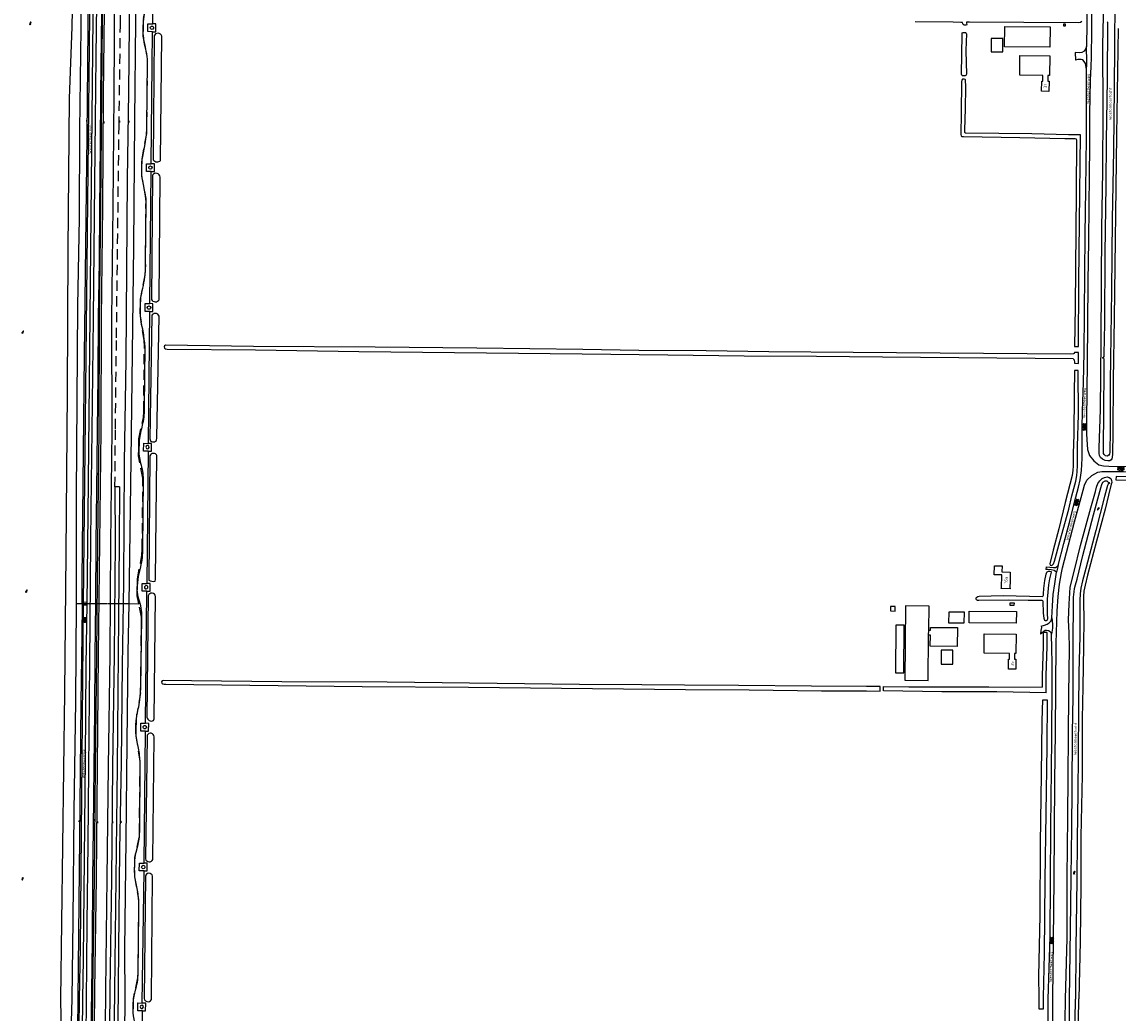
# Model space of a CAD drawing. Extents: x 168875 to 176000, y 513888 to 528000.
# Tile 74 of 106: x 168950 to 169930, y 525988 to 526873. Entities that reach past the tile are written whole.
import ezdxf

# ---------------------------------------------------------------- set-up
doc = ezdxf.new("R2010")
doc.units = 0
doc.header["$MEASUREMENT"] = 0
doc.linetypes.add('LP', pattern=[14, 9, -5])
doc.layers.get('0').update_dxf_attribs({"linetype": 'CONTINUOUS'})
for name, color, linetype in [('BIJGEBOUW', 12, 'CONTINUOUS'), ('DAKRAND', 10, 'CONTINUOUS'), ('HOOFDGEBOUW', 1, 'CONTINUOUS'), ('HUISNUMMER', 7, 'CONTINUOUS'), ('INSTEEK_SLOOT', 72, 'CONTINUOUS'), ('KANT_VERHARDING', 252, 'CONTINUOUS'), ('KANT_WATER', 140, 'CONTINUOUS'), ('KUNSTWERK', 12, 'CONTINUOUS'), ('OVERIGOPSTAL', 12, 'CONTINUOUS'), ('RASTER', 34, 'CONTINUOUS'), ('SEMANTIEK', 140, 'CONTINUOUS'), ('sluitlijn_verharding', 7, 'CONTINUOUS'), ('STRAATNAAM', 7, 'CONTINUOUS'), ('TALUD', 34, 'CONTINUOUS'), ('WATERLOOPNAAM', 7, 'CONTINUOUS')]:
    doc.layers.add(name, color=color, linetype=linetype)
doc.styles.add('ISOCP', font='ISOCP.shx', dxfattribs={"height": 1.8})

# ---------------------------------------------------------------- blocks, each defined once
blk = doc.blocks.new('S05')
at = {"color": 0}
for p, q in [((0.08, 0.3), (0.38, 0.59)), ((0.11, -0.19), (0.41, 0.09)), ((0.38, 0.59), (0.68, 0.71)), ((0.41, 0.09), (0.71, 0.21)), ((0.68, 0.71), (1.01, 0.62)), ((0.71, 0.21), (1.02, 0.12)), ((1.01, 0.62), (1.33, 0.37)), ((1.02, 0.12), (1.36, -0.12)), ((1.33, 0.37), (1.66, 0.13)), ((1.66, 0.13), (1.97, 0.04)), ((1.97, 0.04), (2.28, 0.16)), ((2.28, 0.16), (2.58, 0.44)), ((1.36, -0.12), (1.68, -0.37)), ((1.68, -0.37), (2, -0.46)), ((2, -0.46), (2.31, -0.33)), ((2.31, -0.33), (2.61, -0.05))]:
    blk.add_line(p, q, dxfattribs=at)
blk = doc.blocks.new('S04')
at = {"color": 0}
for p, q in [((0, 0.5), (0.5, 0.5)), ((0, 0.25), (1, 0.25)), ((0, 0), (0.5, 0)), ((0, -0.25), (1, -0.25)), ((0, -0.5), (0.5, -0.5))]:
    blk.add_line(p, q, dxfattribs=at)
blk = doc.blocks.new('S014')
at = {"color": 0}
for p, q in [((0, -0.75), (4.2, 1.67)), ((0, 0.65), (1.78, 1.67)), ((5.07, -1.52), (0, 1.4)), ((2.64, -1.52), (0, 0)), ((1.08, -1.52), (6.15, 1.4)), ((6.15, -0.75), (1.95, 1.67)), ((3.51, -1.52), (6.15, 0)), ((6.15, 0.65), (4.37, 1.67))]:
    blk.add_line(p, q, dxfattribs=at)
blk = doc.blocks.new('S022')
at = {"color": 0}
for p, q in [((0.01, 1.15), (0.31, 1.15)), ((0.31, -2.3), (0.31, 2.3)), ((0.31, 2.1), (1.51, 2.1)), ((0.31, 0), (1.51, 0)), ((1.51, -2.3), (1.51, 2.3)), ((1.51, 1.05), (1.81, 1.05)), ((0.01, -1.15), (0.31, -1.15)), ((0.31, -2.1), (1.51, -2.1)), ((1.51, -1.05), (1.81, -1.05))]:
    blk.add_line(p, q, dxfattribs=at)

msp = doc.modelspace()

# ---------------------------------------------------------------- linework, layer by layer
at = {"layer": 'BIJGEBOUW'}
for points in [[(169067.88, 526867.43, -1.2143309), (169065.24, 526868.71)], [(169065.24, 526868.71, -0.8219517), (169067.88, 526867.43)], [(169063.66, 526742.89, -1), (169066.666, 526742.89)], [(169066.666, 526742.89, -1), (169063.66, 526742.89)], [(169062.364, 526617.863, -0.9996686), (169065.381, 526617.863)], [(169065.381, 526617.863, -1.0003315), (169062.364, 526617.863)], [(169062.94, 526494.52, 1.0839049), (169062.49, 526491.54)], [(169062.49, 526491.54, 0.9214436), (169062.94, 526494.52)], [(169062.78, 526367.59, 1.4049692), (169059.95, 526367.32)], [(169059.95, 526367.32, 0.7109555), (169062.78, 526367.59)], [(169061.51, 526243.01, -1.3304069), (169058.72, 526243.69)], [(169058.72, 526243.69, -0.7505075), (169061.51, 526243.01)], [(169057.234, 526118.041, -0.9996666), (169060.233, 526118.041)], [(169060.233, 526118.041, -1.0003335), (169057.234, 526118.041)]]:
    msp.add_lwpolyline(points, format="xyb", dxfattribs=at)
at = {"layer": 'DAKRAND'}
for points in [[(169826.8, 526858.4), (169816.4, 526858.4), (169816.4, 526846.2), (169826.8, 526846.2), (169826.8, 526858.4)], [(169760.64, 526329.495), (169760.9, 526351), (169740, 526351.3), (169739.3, 526285.1), (169760.1, 526284.8), (169760.587, 526325.084)], [(169792.2, 526346), (169792.1, 526335.9), (169778.7, 526336), (169778.8, 526346.1), (169792.2, 526346)], [(169839, 526346.3), (169838.9, 526335.8), (169796.8, 526336.1), (169796.9, 526346.5), (169839, 526346.3)], [(169760.64, 526329.495), (169762.2, 526329.6), (169762.2, 526332.1), (169786.4, 526331.9), (169786.2, 526314.9), (169762, 526315.2), (169762.1, 526325.2), (169760.587, 526325.084)], [(169760.587, 526325.084), (169760.64, 526329.495)], [(169782.3, 526311.7), (169771.9, 526311.8), (169771.8, 526299.4), (169782.3, 526299.3), (169782.3, 526311.7)]]:
    msp.add_lwpolyline(points, dxfattribs=at)
at = {"layer": 'HOOFDGEBOUW'}
for points in [[(169828.409, 526850.837), (169828.608, 526869.096), (169869.156, 526868.653), (169868.956, 526850.394), (169828.409, 526850.837)], [(169882.982, 526869.596), (169882.96, 526871.056), (169881.162, 526871.029), (169881.182, 526869.57), (169882.982, 526869.596)], [(169842.044, 526825.403), (169842.21, 526843.153), (169868.874, 526842.864), (169868.68, 526825.136), (169867.13, 526825.152), (169867.078, 526820.192), (169868.218, 526820.18), (169868.124, 526811.04), (169861.534, 526811.108), (169861.628, 526820.228), (169862.588, 526820.219), (169862.634, 526825.209), (169842.044, 526825.403)], [(169833.171, 526367.021), (169833.281, 526367.019), (169833.276, 526366.699), (169825.472, 526366.833), (169825.477, 526367.153), (169825.587, 526367.151), (169825.831, 526379.017), (169819.21, 526379.153), (169819.374, 526387.17), (169826.165, 526387.031), (169826.055, 526381.696), (169833.524, 526381.543), (169833.518, 526381.223), (169833.409, 526381.225), (169833.288, 526374.078), (169833.171, 526367.021)], [(169836.886, 526354.071), (169836.842, 526351.572), (169833.344, 526351.634), (169833.388, 526354.133), (169836.886, 526354.071)], [(169838.746, 526326.096), (169838.568, 526308.717), (169837.378, 526308.728), (169837.334, 526303.799), (169838.514, 526303.788), (169838.434, 526294.649), (169831.844, 526294.706), (169831.922, 526303.835), (169832.902, 526303.827), (169832.942, 526308.766), (169810.154, 526308.955), (169810.296, 526326.388), (169838.746, 526326.096)]]:
    msp.add_lwpolyline(points, dxfattribs=at)
at = {"layer": 'INSTEEK_SLOOT'}
for points in [[(169929.9, 526867.3), (169928.4, 526771.8), (169926.4, 526608.1), (169925.5, 526553.3), (169925.2, 526506.1), (169924.9, 526487), (169924.7, 526484.3), (169924.3, 526482.7), (169923.8, 526481.8), (169922.4, 526481), (169920.8, 526480.9), (169918.2, 526481.1), (169915.8, 526482.3), (169914.2, 526483.9), (169913.3, 526485.7), (169912.9, 526487.6), (169912.9, 526492.6), (169914.1, 526526.9), (169914.6, 526588.4), (169915.2, 526688.9), (169916.1, 526739.8), (169916.4, 526795.2), (169916.2, 526851.9), (169917.4, 526905.3)], [(169897.4, 526873.4), (169896.3, 526872.6), (169894.1, 526872.3), (169797, 526872.8), (169795, 526872.9), (169794.5, 526872.7), (169794.5, 526872), (169794.7, 526870.9), (169794.4, 526870.3), (169793.4, 526870.2), (169792.2, 526870.3), (169791.3, 526870.8), (169791, 526871.4), (169790.9, 526872.4), (169789.2, 526872.6), (169782.4, 526872.9), (169748.4, 526873.2)], [(169790.411, 526861.7), (169790.4, 526862.5), (169790.6, 526863.3), (169791.3, 526863.7), (169793.4, 526863.6), (169794.1, 526863), (169794.3, 526862.1), (169794, 526855.7), (169793.8, 526847.3), (169794.3, 526826.4), (169793.8, 526825.3), (169793.1, 526824.9), (169791.8, 526824.8), (169790.9, 526825), (169790.2, 526825.4), (169789.9, 526826.3), (169790.411, 526861.7)], [(169068.41, 526860.54), (169067.51, 526749.85)], [(169074.24, 526749.4), (169075.33, 526860.43)], [(169894.46, 526582.942), (169894.9, 526640.9), (169895.5, 526694.2), (169896.237, 526772.246), (169885.6, 526772.2), (169852.7, 526773), (169793.9, 526773.6), (169793.5, 526773.7), (169793.2, 526773.9), (169793, 526774.3), (169792.9, 526775), (169793, 526776.7), (169793.5, 526795.5), (169793.7, 526815.1), (169793.6, 526821.2), (169793.3, 526821.7), (169792.2, 526822), (169790.8, 526821.8), (169790.1, 526821), (169789.9, 526819.8), (169789.6, 526791.6), (169789.3, 526772.6)], [(169789.3, 526772.6), (169789.5, 526771.4), (169790.1, 526770.7), (169791.6, 526770.6), (169842.1, 526769.7), (169882.4, 526768.8), (169891.3, 526768.8), (169892, 526768.7), (169892.4, 526768.5), (169892.7, 526767.3), (169892.5, 526720.7), (169891.4, 526618.5), (169890.768, 526583.04), (169894.46, 526582.942)], [(169067.09, 526736.29), (169066, 526625.14)], [(169073.01, 526624.86), (169073.09, 526625.78), (169073.91, 526734.47)], [(169066.25, 526610.47), (169064.52, 526500.63)], [(169070.46, 526499.18), (169070.94, 526501.46), (169072.85, 526610.21)], [(169890.793, 526577.712), (169890.8, 526577.6), (169890.6, 526576.8), (169890.1, 526576.4), (169887.4, 526576.3), (169693, 526577.7), (169617.9, 526578.4), (169561.9, 526579.1), (169501.7, 526579.6), (169451.4, 526580.4), (169356.7, 526581.5), (169266, 526582.4), (169157.1, 526583), (169078.6, 526584.2), (169077.7, 526583.7), (169077.4, 526582.7), (169077.7, 526581.6), (169078.7, 526581.1), (169080, 526580.8), (169158.9, 526580), (169251.5, 526578.6), (169450.9, 526576.4), (169527.5, 526575.7), (169595.6, 526574.6), (169660.5, 526574.5), (169719.4, 526573.9), (169889.7, 526572.4), (169890.1, 526571.9), (169890.5, 526571.1), (169890.9, 526568.8), (169890.895, 526568.038)], [(169890.895, 526568.038), (169894.346, 526567.942), (169894.42, 526577.721), (169890.793, 526577.712)], [(169890.849, 526561.584), (169890.7, 526540.6), (169890.3, 526504.5), (169889.8, 526487.5), (169889.6, 526476.5), (169889.4, 526472.3), (169888.7, 526467.7), (169882.6, 526443.7), (169876.9, 526420.3), (169871.8, 526401.2), (169868.9, 526388.8), (169869.3, 526387.6), (169870.2, 526387.3), (169871.1, 526387.6), (169872, 526388.8), (169872.9, 526391.4), (169877.9, 526408.9), (169885.8, 526437.7), (169888.4, 526449.6), (169892.1, 526462.8), (169893.1, 526467.7), (169893.4, 526471.3), (169893.7, 526476.7), (169893.7, 526494), (169894.6, 526522), (169894.303, 526561.488), (169890.849, 526561.584)], [(169064.57, 526485.25), (169063.65, 526374.3)], [(169069.27, 526373.53), (169069.78, 526375.3), (169071.01, 526485.55)], [(169883, 526000), (169884.5, 526054.5), (169884.3, 526109.1), (169884.9, 526162.7), (169885.8, 526272.3), (169886.5, 526313.7), (169886.1, 526327.3), (169885.5, 526338.5), (169886.1, 526353.1), (169886.8, 526362.8), (169887, 526368.2), (169890.6, 526382.1), (169896.2, 526405.3), (169905.5, 526439), (169909.6, 526453.5), (169910.6, 526457.5), (169911.9, 526460.6), (169913.6, 526463.2), (169915.7, 526465.1), (169917.6, 526466.1), (169920, 526466.5), (169922, 526466.1), (169923.4, 526465.1), (169924.1, 526463.5), (169924.2, 526461.6), (169923.8, 526460.2), (169921.4, 526450.2), (169918.2, 526437.7), (169910.5, 526409.3), (169902.5, 526378.8), (169900.3, 526369.7), (169899.4, 526364.4), (169898.9, 526360), (169899, 526353.7), (169899.4, 526340.5), (169898.9, 526315.4), (169898.3, 526279), (169897.7, 526250.5), (169897.7, 526216.6), (169897.8, 526200.1), (169896.7, 526145.3), (169896.6, 526102.5), (169895.9, 526051.5), (169894.868, 526000.142)], [(170000.017, 526466.1), (169942.625, 526466.7), (169928.031, 526467.037), (169927.961, 526464.037), (169942.575, 526463.7), (169999.983, 526463.1)], [(169870, 526382.1), (169870, 526381.4), (169868.6, 526375.6), (169867.6, 526370.1), (169867.1, 526363.5), (169866.5, 526357.2), (169866.6, 526344.3), (169866.8, 526339.8), (169866.5, 526338.5), (169865.6, 526338), (169864.9, 526337.9), (169864.4, 526338.3), (169864, 526339.1), (169863.7, 526340), (169863.3, 526345), (169862.8, 526355.3), (169862.7, 526355.9), (169862.1, 526356.1), (169849.5, 526356.2), (169832.3, 526356.5), (169805.4, 526356.1), (169804.3, 526356.2), (169803.4, 526356.6), (169802.9, 526357.4), (169803, 526358.4), (169803.5, 526359.2), (169804.4, 526359.7), (169805.7, 526360.1), (169827.3, 526360.6), (169862.3, 526359.8), (169862.8, 526360.2), (169863.2, 526361), (169863.1, 526362), (169863.4, 526366.8), (169864.4, 526373.9), (169865.5, 526379.7), (169866.2, 526381.4), (169866.6, 526381.9), (169867.7, 526382.4), (169869, 526382.5), (169870, 526382.1)], [(169063.26, 526360.38), (169061.92, 526251.88)], [(169067.8, 526248.87), (169068.49, 526250.3), (169069.68, 526359.83)], [(169865.55, 526273.62), (169865.55, 526289.07), (169866.45, 526315.07), (169866.45, 526327.492), (169862.95, 526327.492), (169862.95, 526315.13), (169862.05, 526289.13), (169862.05, 526278.6)], [(169705.093, 526275.5), (169717.249, 526275.16), (169717.249, 526279.411), (169705.093, 526279.411), (169656, 526279.5), (169590.6, 526280.2), (169542.4, 526280.5), (169504.2, 526280.9), (169448.5, 526281.2), (169276.7, 526283.1), (169182.7, 526283.5), (169101.7, 526284.4), (169077.1, 526284.6), (169075.7, 526284.4), (169075.1, 526283.5), (169075.2, 526282.4), (169076.2, 526281.7), (169077.5, 526281.5), (169079, 526281.4), (169254.5, 526279.4), (169349.3, 526278.7), (169543.4, 526276.7), (169600.1, 526276.3), (169664.7, 526275.5), (169705.093, 526275.5)], [(169720.356, 526275.38), (169720.352, 526279.334), (169743, 526279.1), (169814.5, 526278.9), (169862.05, 526278.6)], [(169865.55, 526273.62), (169821.4, 526274.4), (169772.4, 526274.4), (169720.356, 526275.38)], [(169862.933, 525991.131), (169859.28, 525991.131), (169859.28, 526001.343), (169859, 526020.6), (169860.3, 526074.6), (169860.6, 526139), (169861.3, 526200.6), (169862.1, 526248.5), (169862.506, 526267.519), (169866.476, 526267.437)], [(169866.476, 526267.437), (169866.3, 526225.7), (169864.4, 526106.5), (169863.9, 526040.7), (169862.933, 526001.35), (169862.933, 525991.131)], [(169067.36, 526124.82), (169068.43, 526234.24), (169068.21, 526235.53)], [(169062.09, 526234.78), (169060.66, 526125.2)], [(169060.59, 526109.8), (169059.64, 526000.58)], [(169066.22, 526000.83), (169067.01, 526109.93)], [(169878.8, 525578.8), (169878.6, 525590.1), (169878.7, 525626.2), (169879.4, 525644.5), (169879.6, 525667.1), (169880.2, 525706.4), (169880.4, 525752.9), (169881.2, 525804.6), (169881, 525840.4), (169882.1, 525903.8), (169881.9, 525942.8), (169883, 526000)], [(169893.1, 525871.9), (169893.5, 525889.3), (169893.8, 525915.4), (169893.9, 525942.1), (169894.868, 526000.142)]]:
    msp.add_lwpolyline(points, dxfattribs=at)
for points in [[(169075.33, 526860.43, 0.7089596), (169068.41, 526860.54)], [(169067.51, 526749.85, 0.4716174), (169074.24, 526749.4)], [(169073.91, 526734.47, 0.7002738), (169067.09, 526736.29)], [(169066, 526625.14, 0.5666154), (169073.01, 526624.86)], [(169072.85, 526610.21, 0.6933317), (169066.25, 526610.47)], [(169064.52, 526500.63, 0.6936134), (169070.46, 526499.18)], [(169071.01, 526485.55, 0.6658403), (169064.57, 526485.25)], [(169063.65, 526374.3, 0.2259786), (169069.27, 526373.53)], [(169069.68, 526359.83, 0.8373758), (169063.26, 526360.38)], [(169061.92, 526251.88, 0.4949226), (169067.8, 526248.87)], [(169068.21, 526235.53, 0.8049083), (169062.09, 526234.78)], [(169060.66, 526125.2, 0.6955199), (169067.36, 526124.82)], [(169067.01, 526109.93, 0.7856693), (169060.59, 526109.8)], [(169059.64, 526000.58, 0.9629137), (169066.22, 526000.83)]]:
    msp.add_lwpolyline(points, format="xyb", dxfattribs=at)
at = {"layer": 'KANT_VERHARDING'}
for points in [[(169067.179, 526871.294), (169068.39, 526989.47)], [(169058.638, 526868.244), (169058.863, 526873.257), (169059.42, 526878.29), (169062.345, 526893.651), (169062.958, 526898.761), (169063.162, 526902.971), (169063.16, 526905.08), (169063.84, 526963.04)], [(169902.6, 526912.3), (169902.2, 526901.2), (169901.9, 526871.8), (169901.5, 526851.1)], [(169004.027, 526353.558), (169004.2, 526375.3), (169006.3, 526574.9), (169008.5, 526771.3), (169009.4, 526867.4), (169009.883, 526907.013)], [(169005.372, 526353.552), (169006.9, 526490.1), (169011.227, 526906.967)], [(169008.52, 526353.536), (169009.4, 526433.1), (169014.179, 526906.865)], [(169906.2, 526898.2), (169906, 526865.5), (169905.7, 526841.6), (169905.5, 526833.2), (169905, 526820.9), (169904.4, 526791), (169904.3, 526761.7), (169904.1, 526736), (169903.7, 526708.6), (169903.4, 526677.4), (169902.9, 526641), (169902.5, 526602.6), (169902.3, 526569), (169901.5, 526517.2), (169901.7, 526504.8), (169902.2, 526495.6), (169902.6, 526491), (169904.4, 526485.6), (169908.2, 526480.8), (169912.8, 526477.5), (169916.8, 526476.5), (169921.7, 526476.2), (169965.7, 526475.7)], [(169067.06, 526864.298), (169062.88, 526864.37), (169062.94, 526871.36), (169067.179, 526871.294)], [(169065.81, 526746.402), (169067.06, 526864.298)], [(169067.06, 526864.298), (169069.89, 526864.25), (169069.96, 526871.25), (169067.179, 526871.294)], [(169061.32, 526847.11), (169059.907, 526853.269)], [(169901.5, 526851.1), (169901, 526849.3), (169899.6, 526846.9), (169897.4, 526845.6), (169895.3, 526845.3), (169891.556, 526845.881)], [(169901.6, 526830.9), (169901.9, 526834.8), (169901.8, 526841), (169901.5, 526847.3), (169901.5, 526851.1)], [(169061.99, 526780.16), (169062.53, 526837.16)], [(169901.6, 526830.9), (169900.6, 526836), (169899.7, 526837.7), (169898.4, 526839.1), (169896.8, 526839.5), (169894, 526839.4), (169891.832, 526838.894)], [(169876.3, 526387.4), (169881.4, 526407.2), (169886.6, 526426.9), (169890.9, 526444.1), (169894.4, 526457.4), (169895.9, 526463.9), (169897.2, 526472.2), (169897.9, 526482.9), (169897.9, 526510.4), (169898.2, 526525.3), (169899, 526550.8), (169899.5, 526577.8), (169900.5, 526683), (169901, 526723.4), (169901.7, 526769.8), (169901.7, 526815.7), (169901.6, 526830.9)], [(169058.27, 526752.85), (169060.41, 526764.21)], [(169065.821, 526739.374), (169061.64, 526739.41), (169061.7, 526746.42), (169065.81, 526746.402)], [(169065.821, 526739.374), (169068.65, 526739.35), (169068.68, 526746.39), (169065.81, 526746.402)], [(169064.53, 526621.355), (169065.821, 526739.374)], [(169060.88, 526657.71), (169061.186, 526711.836), (169061.018, 526715.263), (169061.008, 526715.428), (169060.562, 526719.342), (169058.38, 526730.99)], [(169056.065, 526616.143), (169056.166, 526619.31)], [(169064.591, 526614.374), (169060.35, 526614.44), (169060.4, 526621.42), (169064.53, 526621.355)], [(169064.591, 526614.374), (169067.38, 526614.33), (169067.38, 526621.31), (169064.53, 526621.355)], [(169063.33, 526496.534), (169064.591, 526614.374)], [(169059.675, 526588.575), (169059.172, 526593.523), (169058.36, 526598.43), (169057.564, 526601.642), (169056.916, 526604.888)], [(169059.675, 526588.575), (169060.053, 526582.82), (169059.54, 526529.15)], [(169058.19, 526514.38), (169057.02, 526509.4)], [(169054.96, 526495.79), (169054.707, 526491.834)], [(169063.3, 526489.538), (169059.07, 526489.58), (169059.16, 526496.57), (169063.33, 526496.534)], [(169063.3, 526489.538), (169066.1, 526489.51), (169066.15, 526496.51), (169063.33, 526496.534)], [(169062.25, 526371.457), (169063.3, 526489.538)], [(169871.6, 526000), (169872.6, 526106.5), (169873.2, 526194.4), (169874, 526238.9), (169874.6, 526318), (169875.5, 526346.5), (169876.2, 526359.7), (169877.5, 526370.7), (169879.4, 526380.9), (169880.3, 526385.2), (169890.8, 526426.3), (169898.6, 526454.8), (169899.9, 526459.3), (169902, 526463.6), (169906.3, 526467.9), (169911.8, 526470.8), (169915.3, 526471.4), (169934.6, 526471.5), (169974.8, 526471.2), (170000, 526470.9)], [(169058.69, 526464.6), (169058.13, 526402.8)], [(169056.17, 526386.18), (169054.27, 526377.71), (169053.785, 526375.018), (169053.469, 526372.3)], [(169874.9, 526381.5), (169872.6, 526382.9), (169870.1, 526383.4), (169867.1, 526383.8), (169865.186, 526383.875)], [(169865.735, 526386.19), (169872.1, 526385.6), (169873.3, 526385.6), (169874.2, 526385.7), (169876.3, 526387.4)], [(169876.3, 526387.4), (169874.9, 526381.5)], [(169870.8, 526340.6), (169871.3, 526351.3), (169871.9, 526361.5), (169873.2, 526371), (169874.9, 526381.5)], [(169053.469, 526372.3), (169053.316, 526369.053), (169053.405, 526365.804)], [(169061.95, 526364.44), (169057.78, 526364.47), (169057.84, 526371.47), (169062.25, 526371.457)], [(169060.76, 526246.424), (169061.95, 526364.44)], [(169061.95, 526364.44), (169064.78, 526364.42), (169064.83, 526371.45), (169062.25, 526371.457)], [(169004.027, 526353.558), (169003.8, 526324.9), (169003, 526265), (169002.2, 526172.9), (169000.4, 526000), (168998.8, 525867.2), (168997.8, 525764.6), (168996.6, 525665.8), (168996.013, 525603.545)], [(169001.9, 526000), (169002.5, 526045.9), (169004, 526215.3), (169005.372, 526353.552)], [(169004.8, 526000), (169005.3, 526036), (169007.1, 526215.2), (169007.8, 526297.9), (169008.52, 526353.536)], [(169005.387, 526354.87), (169008.534, 526354.803)], [(169005.36, 526352.37), (169008.504, 526352.303)], [(169056.375, 526273.757), (169056.68, 526278.1), (169057.49, 526341.22)], [(169861.245, 526333.276), (169864.2, 526334), (169866.4, 526335), (169868.3, 526336.3), (169870, 526338.1), (169870.8, 526340.6)], [(169870.8, 526340.6), (169871.2, 526335.1), (169871.3, 526331.4), (169870.7, 526328), (169870.5, 526326)], [(169870.5, 526326), (169870, 526327.3), (169869.1, 526328.1), (169867.8, 526329), (169866, 526329.3), (169864.7, 526329.2), (169860.465, 526326.142)], [(169867.4, 526000), (169869.1, 526055.9), (169869.8, 526153.6), (169870.4, 526204.9), (169870.6, 526233.4), (169871.1, 526282.6), (169871, 526300.2), (169870.8, 526313.4), (169870.5, 526326)], [(169054.72, 526261.16), (169055.743, 526267.433), (169056.375, 526273.757)], [(169052.248, 526247.018), (169052.038, 526242.409), (169052.142, 526238.647)], [(169060.731, 526239.437), (169056.46, 526239.51), (169056.57, 526246.49), (169060.76, 526246.424)], [(169060.731, 526239.437), (169063.46, 526239.39), (169063.57, 526246.38), (169060.76, 526246.424)], [(169054.75, 526222.79), (169053.07, 526231.4), (169052.486, 526235.008), (169052.142, 526238.647)], [(169059.51, 526121.525), (169060.731, 526239.437)], [(169055.6, 526151.12), (169056.01, 526208.99)], [(169052.48, 526131.18), (169054.12, 526138.22)], [(169050.94, 526115.17), (169051.1, 526121.23)], [(169059.4, 526114.548), (169055.2, 526114.59), (169055.28, 526121.58), (169059.51, 526121.525)], [(169059.4, 526114.548), (169062.15, 526114.52), (169062.26, 526121.49), (169059.51, 526121.525)], [(169057.83, 525996.506), (169059.4, 526114.548)], [(169053.85, 526095.72), (169052.29, 526103.16)], [(169054.19, 526025.45), (169054.73, 526083.22)], [(169053.04, 525901.09), (169053.54, 525960.8), (169053.387, 525965.14), (169052.94, 525969.46), (169050.036, 525985.057), (169049.78, 525987.69), (169049.69, 525995.85), (169049.992, 525999.205), (169050.59, 526002.52), (169052.18, 526009.2)], [(168997.536, 525603.527), (168998.4, 525693.9), (169000.3, 525859.1), (169000.9, 525924.9), (169001.9, 526000)], [(169000.519, 525603.49), (169001.1, 525671.1), (169002.1, 525756.6), (169003.1, 525854.8), (169004.8, 526000)], [(169057.92, 525989.514), (169053.9, 525989.56), (169053.98, 525996.55), (169057.83, 525996.506)], [(169057.92, 525989.514), (169060.88, 525989.48), (169060.98, 525996.47), (169057.83, 525996.506)], [(169860.3, 525000), (169860.6, 525022), (169861.4, 525058.3), (169861.8, 525090.5), (169861.9, 525104.4), (169862.1, 525112.3), (169862.1, 525116.3), (169862, 525119.4), (169861.6, 525122.3), (169861.5, 525126.5), (169861.8, 525150.3), (169861.9, 525168.5), (169863.1, 525264.4), (169864.1, 525362.2), (169864.5, 525426.5), (169865.7, 525488.8), (169866, 525544.7), (169866.7, 525593.3), (169867.4, 525630.8), (169868, 525706.2), (169870.2, 525882.1), (169871.3, 525947.4), (169871.6, 526000)], [(169866.039, 525949.01), (169866.6, 525950.7), (169866.8, 525951.7), (169867, 525953.7), (169867.1, 525956.6), (169867.4, 525960), (169867.4, 526000)], [(169056.75, 525871.601), (169057.92, 525989.514)]]:
    msp.add_lwpolyline(points, dxfattribs=at)
for points in [[(169059.907, 526853.269, -0.0452066), (169058.638, 526868.244)], [(169062.53, 526837.16, 0.0765749), (169061.32, 526847.11)], [(169060.41, 526764.21, 0.0457661), (169061.99, 526780.16)], [(169057.31, 526742.474, -0.0414437), (169058.27, 526752.85)], [(169058.38, 526730.99, -0.0484168), (169057.31, 526742.474)], [(169058.83, 526637.52, 0.0617112), (169060.88, 526657.71)], [(169056.166, 526619.31, -0.0578788), (169058.83, 526637.52)], [(169056.916, 526604.888, -0.0414906), (169056.065, 526616.143)], [(169059.54, 526529.15, -0.061885), (169058.19, 526514.38)], [(169057.02, 526509.4, 0.0598176), (169054.96, 526495.79)], [(169054.707, 526491.834, 0.060561), (169056.21, 526478.87)], [(169056.21, 526478.87, -0.0724633), (169058.69, 526464.6)], [(169058.13, 526402.8, -0.0594428), (169056.17, 526386.18)], [(169054.79, 526357.36, -0.049146), (169053.405, 526365.804)], [(169057.49, 526341.22, 0.0967852), (169054.79, 526357.36)], [(169052.248, 526247.018, -0.0496309), (169054.72, 526261.16)], [(169056.01, 526208.99, 0.0314517), (169054.75, 526222.79)], [(169054.12, 526138.22, 0.0587512), (169055.6, 526151.12)], [(169051.1, 526121.23, -0.0546809), (169052.48, 526131.18)], [(169052.29, 526103.16, -0.0461257), (169050.94, 526115.17)], [(169054.73, 526083.22, 0.046725), (169053.85, 526095.72)], [(169052.18, 526009.2, 0.0715097), (169054.19, 526025.45)]]:
    msp.add_lwpolyline(points, format="xyb", dxfattribs=at)
at = {"layer": 'KANT_WATER'}
for points in [[(168985.1, 526000), (168988.6, 526274), (168989.8, 526398.1), (168991, 526542.4), (168991.7, 526669.3), (168992.9, 526804.7), (168995.1, 526868.7), (168997.9, 527000)], [(169927.1, 526893.8), (169926.7, 526850.5), (169926.3, 526814.4), (169925.8, 526758.2), (169924.7, 526696.9), (169924, 526632.7), (169922.9, 526551.8), (169922.9, 526506.8), (169922.5, 526490.1), (169922.6, 526488.8), (169922.3, 526487), (169921.5, 526486.1), (169920.1, 526485.2), (169918.5, 526485.3), (169917.3, 526486.5), (169916.9, 526487.6), (169916.8, 526489.1), (169917.1, 526528.5), (169917.4, 526559), (169917.5, 526570.5), (169917.5, 526571.9), (169917.2, 526572.5), (169915.8, 526573), (169916.7, 526573.3), (169917.3, 526574.1), (169917.4, 526575), (169917.4, 526576.1), (169917.9, 526603.7), (169918.4, 526666.3), (169919.2, 526727.2), (169919.6, 526767.1), (169920.3, 526821.7), (169920.6, 526872.1), (169920.6, 526872.5), (169920.2, 526873.1)], [(169886.5, 526000), (169887.4, 526062.3), (169887.9, 526109), (169888.4, 526153.1), (169888.8, 526187.4), (169889.1, 526237.7), (169889.6, 526270.3), (169889.8, 526297.7), (169889.7, 526326.3), (169890, 526346.9), (169890.1, 526359), (169890.5, 526363.8), (169891, 526366.9), (169891.8, 526370), (169893.2, 526375.2), (169898.5, 526396.2), (169908, 526432.7), (169914.4, 526456.9), (169915.2, 526459.7), (169916.2, 526461.9), (169918.4, 526463.1), (169919.8, 526463), (169921, 526462), (169922, 526461.5), (169922.1, 526461), (169921, 526460.2), (169920.3, 526458.8), (169917.8, 526449), (169909.9, 526418.6), (169901, 526384.6), (169898.1, 526373.7), (169896.7, 526367.1), (169896, 526362), (169895.7, 526356.4), (169895.8, 526348.9), (169895.7, 526338.8), (169895.6, 526324.3), (169894.9, 526291.8), (169894.6, 526259.4), (169894.1, 526218.3), (169893.8, 526184.8), (169893.4, 526142.7), (169892.9, 526106.4), (169892.1, 526045.8), (169891.7, 526000)], [(168978.4, 525000), (168978.5, 525013.3), (168980.2, 525083.4), (168980.7, 525169.3), (168982.2, 525263.2), (168982.2, 525321.9), (168983.5, 525403.7), (168983.2, 525451.5), (168984.7, 525564.8), (168985, 525619.9), (168985.6, 525654.7), (168986, 525706.8), (168986.7, 525754), (168987.7, 525853.4), (168985.1, 526000)], [(169886, 525940.7), (169886.5, 526000)], [(169887.298, 525578.598), (169887.4, 525591.9), (169887.6, 525616.5), (169888, 525646.4), (169888.2, 525673.3), (169888.5, 525701.1), (169888.9, 525729.4), (169889.1, 525756.1), (169889.4, 525778.4), (169889.8, 525799.6), (169890, 525821.4), (169890, 525841.7), (169890.2, 525860.8), (169890.4, 525886.6), (169890.7, 525914), (169890.8, 525937.9), (169891.2, 525963.3), (169891.7, 526000)]]:
    msp.add_lwpolyline(points, dxfattribs=at)
at = {"layer": 'KUNSTWERK'}
for points in [[(169058.84, 525993.51, 1.0876444), (169056.15, 525992.34)], [(169056.15, 525992.34, 0.917548), (169058.84, 525993.51)]]:
    msp.add_lwpolyline(points, format="xyb", dxfattribs=at)
at = {"layer": 'OVERIGOPSTAL'}
for points in [[(169730.6, 526350.8), (169726.6, 526350.8), (169726.6, 526346.8), (169730.6, 526346.7), (169730.6, 526350.8)], [(169738.7, 526334.2), (169731.2, 526334.2), (169731, 526291.6), (169738.4, 526291.6), (169738.7, 526334.2)]]:
    msp.add_lwpolyline(points, dxfattribs=at)
at = {"layer": 'RASTER', "linetype": 'LP'}
for points in [[(169033.436, 526457.632), (169033.9, 526509.5), (169034.8, 526590.9), (169037.1, 526779.6), (169038.3, 526870), (169038.402, 526906.374)], [(169063.039, 526905.829), (169063.028, 526905.068), (169063.002, 526902.76), (169062.82, 526898.78), (169058.65, 526875.37), (169058.557, 526868.343), (169058.46, 526860.4), (169059.824, 526853.255), (169059.995, 526852.328), (169062.11, 526840.33), (169062.24, 526834.38), (169061.69, 526780.12), (169061.48, 526773.37), (169057.32, 526750.4), (169057.19, 526735.2), (169060.9, 526715.41), (169060.42, 526652.03), (169060.2, 526646.76), (169056.08, 526625.42), (169056.041, 526619.037), (169056.013, 526615.74), (169055.98, 526610.37), (169056.916, 526604.888)], [(169059.675, 526588.575), (169056.916, 526604.888)], [(169054.707, 526491.834), (169054.77, 526500.72), (169058.89, 526519.51), (169059.14, 526525.15), (169059.71, 526582.94), (169059.675, 526588.575)], [(169053.469, 526372.3), (169053.5, 526375.42), (169057.55, 526396.52), (169057.79, 526402.15), (169058.42, 526459.68), (169058.38, 526465.41), (169054.57, 526485.41), (169054.707, 526491.834)], [(169054.726, 526353.291), (169053.35, 526360.3), (169053.405, 526365.804)], [(169053.405, 526365.804), (169053.469, 526372.3)], [(168998.719, 526353.585), (169004.027, 526353.558)], [(169004.027, 526353.558), (169005.372, 526353.552)], [(169005.372, 526353.552), (169008.52, 526353.536)], [(169008.52, 526353.536), (169010.666, 526353.525)], [(169010.666, 526353.525), (169017.266, 526353.492)], [(169017.266, 526353.492), (169026.673, 526353.466)], [(169026.673, 526353.466), (169032.393, 526353.45)], [(169032.393, 526353.45), (169036.094, 526353.424)], [(169036.094, 526353.424), (169041.019, 526353.389)], [(169041.019, 526353.389), (169045.711, 526353.355)], [(169045.711, 526353.355), (169054.726, 526353.291)], [(169056.375, 526273.757), (169057.13, 526335.91), (169057.07, 526341.35), (169054.726, 526353.291)], [(169056.375, 526273.757), (169052.29, 526250.35), (169052.248, 526247.018)], [(169052.142, 526238.647), (169052.214, 526246.17), (169052.248, 526247.018)], [(169052.142, 526238.647), (169052.1, 526235.37), (169055.64, 526212.85), (169054.92, 526144.44), (169050.94, 526126.62), (169050.867, 526115.063), (169050.83, 526109.57), (169054.45, 526088.9), (169054.54, 526083.04), (169053.94, 526023.97), (169053.71, 526018.91), (169049.69, 526000.67), (169049.6, 525995.554), (169049.42, 525985.57)]]:
    msp.add_lwpolyline(points, dxfattribs=at)
at = {"layer": 'sluitlijn_verharding'}
for points in [[(169891.556, 526845.881), (169891.832, 526838.894)], [(169865.735, 526386.19), (169865.186, 526383.875)], [(169861.245, 526333.276), (169861.276, 526332.141), (169860.787, 526329.368), (169860.465, 526326.142)]]:
    msp.add_lwpolyline(points, dxfattribs=at)
at = {"layer": 'TALUD'}
for points in [[(169028.562, 527507.757), (169027.712, 527407.977), (169026.498, 527307.979), (169025.654, 527207.988), (169024.686, 527108), (169023.412, 527008.012), (169022.304, 526908.017), (169021.341, 526808.02), (169020.479, 526708.027), (169019.389, 526608.03), (169019.082, 526508.027), (169017.922, 526408.034), (169016.838, 526308.041), (169015.825, 526208.045), (169014.814, 526108.052), (169013.345, 526008.058), (169012.567, 525908.071), (169011.357, 525808.07), (169010.251, 525708.089), (169009.235, 525607.875), (169007.22, 525508.103)], [(169010.17, 525508.077), (169011.235, 525607.86), (169012.251, 525708.08), (169013.357, 525808.042), (169014.566, 525908.057), (169015.345, 526008.025), (169016.814, 526108.031), (169017.825, 526208.021), (169018.838, 526308.018), (169019.922, 526408.01), (169021.082, 526508.003), (169021.389, 526608.006), (169022.479, 526708.012), (169023.341, 526807.998), (169024.304, 526907.998), (169025.412, 527007.998), (169026.686, 527107.983), (169027.654, 527207.957), (169028.498, 527307.943), (169029.712, 527407.952), (169030.837, 527507.951)], [(169038.73, 527407.84), (169037.376, 527307.781), (169036.615, 527207.82), (169035.532, 527107.909), (169034.384, 527007.934), (169033.102, 526907.914), (169032.416, 526807.899), (169031.481, 526707.944), (169030.48, 526607.899), (169030.512, 526507.892), (169029.503, 526407.873), (169028.794, 526307.907), (169027.243, 526207.906), (169026.322, 526107.928), (169024.937, 526007.869), (169024.087, 525907.99), (169022.81, 525807.905), (169021.771, 525708.038), (169020.189, 525607.973), (169017.975, 525508.008)], [(169003.364, 526907.238), (169002.8, 526867.3), (169001.7, 526776.7), (169001.4, 526697.8), (169000.1, 526619.3), (168998.7, 526450), (168998.8, 526370.5), (168998.719, 526353.585)], [(169021.684, 526905.478), (169021.13, 526857.336), (169020.521, 526809.18), (169020.076, 526762.458), (169019.655, 526706.697), (169019.287, 526658.678), (169018.562, 526609.425), (169018.081, 526557.234), (169017.499, 526508.037), (169016.973, 526454.559), (169016.426, 526407.905), (169015.907, 526354.715), (169015.358, 526307.082), (169015.044, 526256.894), (169014.466, 526207.148), (169013.902, 526152.76), (169013.414, 526107.22), (169013.068, 526052.077), (169012.373, 526006.984), (169011.603, 525951.502)], [(169041.019, 526353.389), (169041.3, 526372.4), (169042, 526479.6), (169043.4, 526571.1), (169044.7, 526732.6), (169045.7, 526810.2), (169046.3, 526870.4), (169046.391, 526906.199)], [(169051.586, 526906.083), (169051.8, 526873.7), (169050.8, 526785.5), (169050, 526672.6), (169047.7, 526481.6), (169045.711, 526353.355)], [(169016.907, 526889.524), (169016.445, 526842.039), (169015.825, 526785.005), (169015.178, 526729.916), (169014.006, 526608.094), (169012.919, 526508.1), (169011.931, 526438.21), (169011.628, 526408.589), (169010.657, 526300.377), (169009.796, 526205.854), (169009.118, 526138.802), (169008.401, 526067.762), (169007.699, 525997.52), (169007.124, 525938.164)], [(169033.436, 526457.632), (169033.503, 526407.851), (169032.793, 526307.863), (169031.242, 526207.858)], [(169037.43, 526457.596), (169033.436, 526457.632)], [(169037.43, 526457.596), (169037.341, 526407.806)], [(169037.341, 526407.806), (169036.26, 526307.824), (169035.472, 526207.806)], [(168998.719, 526353.585), (168998.3, 526266.2), (168996.6, 526167.7), (168995.9, 526070.5), (168994.8, 526000), (168992.6, 525920.1), (168991.9, 525813.5), (168990.6, 525708.2), (168989.203, 525603.628)], [(169032.297, 525603.095), (169034.6, 525745.7), (169035.1, 525846.7), (169036.9, 526044.8), (169037.9, 526133), (169039.3, 526211.5), (169040.2, 526298), (169041.019, 526353.389)], [(169045.711, 526353.355), (169045, 526309.6), (169044.2, 526229.1), (169043.1, 526142.5), (169042.1, 526044.4), (169042.3, 526000), (169038.342, 525602.912)], [(169031.243, 526207.86), (169030.646, 526140.266), (169030.322, 526107.885), (169028.936, 526007.745), (169028.087, 525907.962), (169026.808, 525807.757), (169025.771, 525708.021), (169023.964, 525592.851), (169023.274, 525507.961)], [(169035.472, 526207.806), (169034.325, 526107.842), (169033.003, 526007.737), (169031.836, 525907.935), (169031.01, 525808.005), (169029.836, 525708.003), (169028.747, 525607.884), (169026.843, 525507.93)]]:
    msp.add_lwpolyline(points, dxfattribs=at)

# ---------------------------------------------------------------- block references
at = {"layer": 'SEMANTIEK'}
for name, p, rotation in [('S05', (168957.935, 526870.429), 88.00756698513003), ('S04', (169008.6, 526784.5), 180), ('S04', (169020.93, 526784.715), 180), ('S05', (168951.015, 526594.542), 79.3235394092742), ('S014', (169900.005, 526508.025), 88.84332313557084), ('S014', (169929.418, 526473.572), 0.2988865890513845), ('S014', (169892.51, 526440.676), 75.6694802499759), ('S05', (169912.297, 526439.328), 254.4842606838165), ('S05', (168954.475, 526363.057), 86.4171683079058), ('S022', (169005.642, 526338.967), 357.8084291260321), ('S05', (168951.015, 526106.116), 90), ('S05', (169890.541, 526114.378), 267.6725017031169), ('S014', (169870.45, 526055.482), 270)]:
    msp.add_blockref(name, p, dxfattribs=dict(at, rotation=rotation))
for p, xscale, yscale, rotation in [((169037.2, 526784.199), 1.009262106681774, 1.009262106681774, 358.6941776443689), ((169023.164, 526783.439), 0.995050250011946, 0.995050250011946, 359.4241824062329), ((169002, 526158.8), 0.9911634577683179, 0.9911634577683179, 178.9594241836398), ((169015.25, 526159.83), 0.991163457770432, 0.991163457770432, 178.9594241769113), ((169017.451, 526158.184), 1.009059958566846, 1.009059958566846, 359.375392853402), ((169030.879, 526158.021), 1.00930966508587, 1.00930966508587, 358.5806724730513), ((169038.4, 526158.5), 0.9912017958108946, 0.9912017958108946, 358.8438344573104)]:
    msp.add_blockref('S04', p, dxfattribs=dict(at, xscale=xscale, yscale=yscale, rotation=rotation))
msp.add_blockref('S04', (169045.4, 526784), dxfattribs=at)

# ---------------------------------------------------------------- texts
at = {"layer": 'HUISNUMMER', "style": 'ISOCP'}
for s, rotation, p in [('37', 89.409259, (169865.985, 526814.048)), ('35a', 89.028841, (169831.031, 526371.332)), ('35', 89.49827, (169836.546, 526297.684))]:
    msp.add_text(s, height=2.5, rotation=rotation, dxfattribs=at).set_placement(p)
at = {"layer": 'STRAATNAAM', "style": 'ISOCP'}
for s, rotation, p in [('Westermeerweg', 88.850352, (169904.017, 526799.754)), ('Westermeerdijk', 90.916849, (169012.517, 526755.299)), ('Westermeerweg', 88.850352, (169900.623, 526519.178)), ('Westermeerweg', 75.668927, (169885.421, 526409.63)), ('Westermeerdijk', 88.28002, (169006.324, 526197.231)), ('Westermeerweg', 89.400405, (169870.713, 526015.31))]:
    msp.add_text(s, height=2.5, rotation=rotation, dxfattribs=at).set_placement(p)
at = {"layer": 'WATERLOOPNAAM', "style": 'ISOCP'}
for rotation, p in [(89.943207, (169924.107, 526785.415)), (89.425443, (169892.749, 526218.077))]:
    msp.add_text('Westermeertocht', height=2.5, rotation=rotation, dxfattribs=at).set_placement(p)

doc.saveas('drawing.dxf')
